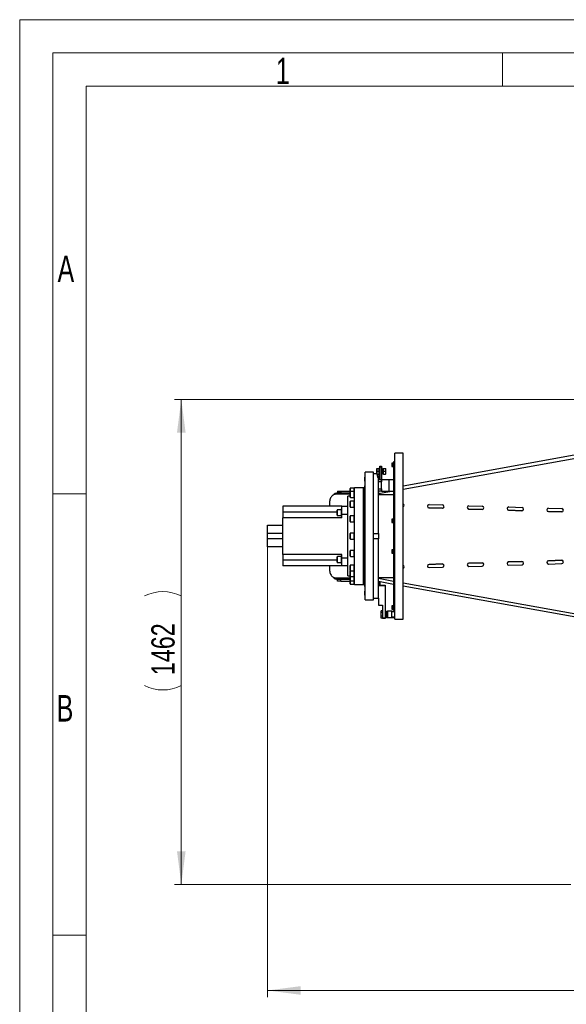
# Model space of a CAD drawing. Header units: millimetres. Extents: x 22 to 589, y 6 to 414.
# Tile 6 of 52: x 36 to 119, y 266 to 414. Entities that reach past the tile are written whole.
import ezdxf

# ---------------------------------------------------------------- set-up
doc = ezdxf.new("R2010")
doc.units = ezdxf.units.MM
doc.styles.add('SLDTEXTSTYLE0', font='TXT', dxfattribs={"width": 0.7})
doc.styles.add('SLDTEXTSTYLE1', font='TXT', dxfattribs={"width": 0.75})
doc.dimstyles.new('SLDDIMSTYLE0', dxfattribs={"dimtxt": 3.5, "dimasz": 5, "dimexe": 0, "dimexo": 0.0625, "dimgap": 0.875, "dimtad": 1, "dimlfac": 20, "dimrnd": 1e-09, "dimzin": 12, "dimdsep": 46, "dimtxsty": 'SLDTEXTSTYLE1', "dimsah": 1, "dimcen": 0.09, "dimadec": 0, "dimazin": 0, "dimtfac": 1, "dimtofl": 0, "dimtmove": 0, "dimatfit": 3, "dimfxl": 0, "dimtolj": 1, "dimtzin": 12, "dimarcsym": 0})

# ---------------------------------------------------------------- blocks, each defined once
blk = doc.blocks.new('*D2')
at = {"color": 7, "linetype": 'Continuous', "lineweight": 0}
for p, q in [((73.84, 336.02), (73.84, 267.15)), ((214.74, 336.02), (214.74, 267.15)), ((73.84, 268.15), (214.74, 268.15))]:
    blk.add_line(p, q, dxfattribs=at)
for centre, start, end in [((144.05, 270.92), 153.4349, 206.5651), ((146.46, 270.92), 333.4349, 26.5651)]:
    blk.add_arc(centre, 6.21, start, end, dxfattribs=at)
for points in [[(73.84, 268.15), (78.84, 267.5), (78.84, 268.8)], [(214.74, 268.15), (209.74, 268.8), (209.74, 267.5)]]:
    blk.add_solid(points, dxfattribs=at)
at = {"color": 7, "linetype": 'Continuous', "lineweight": 0, "insert": (140.09, 272.66), "char_height": 3.5, "attachment_point": 1, "style": 'SLDTEXTSTYLE1'}
blk.add_mtext('2818', dxfattribs=at)
blk = doc.blocks.new('*D3')
at = {"color": 7, "linetype": 'Continuous', "lineweight": 0}
for p, q in [((124.29, 357.25), (59.85, 357.25)), ((60.85, 284.15), (60.85, 357.25)), ((119.54, 284.15), (59.85, 284.15))]:
    blk.add_line(p, q, dxfattribs=at)
for centre, start, end in [((58.07, 322.07), 63.4349, 116.5651), ((58.07, 319.66), 243.4349, 296.5651)]:
    blk.add_arc(centre, 6.21, start, end, dxfattribs=at)
for points in [[(60.85, 357.25), (60.2, 352.25), (61.5, 352.25)], [(60.85, 284.15), (61.5, 289.15), (60.2, 289.15)]]:
    blk.add_solid(points, dxfattribs=at)
at = {"color": 7, "linetype": 'Continuous', "lineweight": 0, "insert": (56.34, 315.69), "char_height": 3.5, "attachment_point": 1, "rotation": 90, "style": 'SLDTEXTSTYLE1'}
blk.add_mtext('1462', dxfattribs=at)

msp = doc.modelspace()

# ---------------------------------------------------------------- linework, layer by layer
at = {"color": 7, "linetype": 'Continuous', "lineweight": 15}
for p, q in [((36.5, 414.5), (588.5, 414.5)), ((36.5, 5.5), (36.5, 414.5))]:
    msp.add_line(p, q, dxfattribs=at)
at = {"color": 1, "linetype": 'Continuous', "lineweight": 0}
for p, q in [((41.5, 10.5), (41.5, 409.5)), ((41.5, 409.5), (583.5, 409.5)), ((109.25, 409.5), (109.25, 404.5)), ((46.5, 404.5), (578.5, 404.5)), ((46.5, 15.5), (46.5, 404.5)), ((46.4831139, 343), (41.5, 343)), ((46.4831139, 276.5), (41.5, 276.5))]:
    msp.add_line(p, q, dxfattribs=at)
at = {"color": 7, "linetype": 'Continuous', "lineweight": 30}
for p, q in [((140.9910206, 352.6142759), (94.2942731, 344.1914303)), ((141.2175119, 352.1470589), (94.2942731, 343.6833603)), ((93.0442743, 324.1470588), (93.0442743, 349.1470558)), ((94.2942731, 324.1470588), (94.2942731, 349.1470558)), ((92.5642721, 347.6220591), (92.5642721, 347.1720559)), ((92.7642755, 347.6470573), (92.5892703, 347.6470573)), ((92.5892703, 347.6470573), (92.5892703, 347.1470577)), ((92.7642755, 347.3321242), (92.7642755, 347.6970596)), ((93.0442743, 347.8220565), (92.8442709, 347.8220565)), ((92.8442709, 347.8220565), (92.8442709, 325.4720581)), ((89.7942715, 346.2720556), (88.5442726, 346.2720556)), ((88.5442726, 327.022059), (88.5442726, 346.2720556)), ((89.7942715, 327.022059), (89.7942715, 346.2720556)), ((90.2442746, 346.0220558), (89.7942715, 346.0220558)), ((90.2442746, 346.0220558), (90.2442746, 345.9910793)), ((90.3942756, 345.9910793), (90.2442746, 345.9910793)), ((90.3192751, 346.8470556), (90.3572314, 346.8470556)), ((90.3192751, 346.6345591), (90.3192751, 346.8470556)), ((90.3192751, 346.2095601), (90.3192751, 346.6345591)), ((90.3192751, 345.9970576), (90.3192751, 346.2095601)), ((90.3572314, 346.8470556), (90.6492703, 346.8470556)), ((90.3572314, 346.4220566), (90.6492703, 346.4220566)), ((90.3572314, 345.9970576), (90.6492703, 345.9970576)), ((90.3942756, 345.9910793), (90.3942756, 345.4770131)), ((90.3942756, 345.6789298), (90.3942756, 345.9910793)), ((90.6692736, 346.8470556), (90.6492703, 346.8470556)), ((90.6492703, 346.6345591), (90.6492703, 346.8470556)), ((90.6492703, 346.4220566), (90.6492703, 346.6345591)), ((90.6492703, 346.2095601), (90.6492703, 346.4220566)), ((90.6492703, 345.9970576), (90.6492703, 346.2095601)), ((90.6492703, 345.9970576), (90.6692736, 345.9970576)), ((90.6692736, 346.9220562), (90.6692736, 345.9220571)), ((90.7692723, 347.1720559), (91.0192721, 347.1720559)), ((90.7692723, 347.0220608), (90.7692723, 347.1720559)), ((91.0192721, 347.0220608), (90.7692723, 347.0220608)), ((90.7692723, 347.0220608), (90.7692723, 345.1720578)), ((91.0192721, 347.1720559), (91.0192721, 347.0220608)), ((91.0192721, 347.0220608), (91.0192721, 345.1720578)), ((91.1192708, 345.9220571), (91.1192708, 346.9220562)), ((91.2692718, 346.6720564), (91.1192708, 346.6720564)), ((91.1192708, 346.1720569), (91.2692718, 346.1720569)), ((91.2692718, 346.6345591), (91.2692718, 346.8470556)), ((91.2692718, 346.2095601), (91.2692718, 346.6345591)), ((91.2692718, 345.9970576), (91.2692718, 346.2095601)), ((91.307234, 346.8470556), (91.6313164, 346.8470556)), ((91.307234, 346.4220566), (91.6313164, 346.4220566)), ((91.307234, 345.9970576), (91.6313164, 345.9970576)), ((91.6692726, 346.6345591), (91.6692726, 346.8470556)), ((91.6692726, 346.2095601), (91.6692726, 346.6345591)), ((91.6692726, 345.9970576), (91.6692726, 346.2095601)), ((92.5892703, 347.1470577), (92.7642755, 347.1470577)), ((92.7642755, 347.0970554), (92.7642755, 347.3321242)), ((88.4942703, 345.5289287), (88.4442739, 345.4789264)), ((88.4442739, 345.4789264), (88.4442739, 344.9789269)), ((88.4442739, 344.9789269), (88.4942703, 344.9289305)), ((88.5442726, 345.5289287), (88.4942703, 345.5289287)), ((88.4942703, 345.5289287), (88.4942703, 344.9289305)), ((88.4942703, 344.9289305), (88.5442726, 344.9289305)), ((90.4842727, 345.6789298), (90.3942756, 345.6789298)), ((90.5442707, 345.4770131), (90.3942756, 345.4770131)), ((90.7092743, 345.6789298), (90.4842727, 345.6789298)), ((90.4842727, 345.6789298), (90.4842727, 345.4770131)), ((90.5442707, 345.6189317), (90.5442707, 345.4770131)), ((90.5442707, 337.0414955), (90.5442707, 345.4770131)), ((90.5442707, 345.1720578), (90.9942739, 345.1720578)), ((90.5442707, 345.1720578), (90.7942705, 345.1720578)), ((90.5442707, 345.1720578), (90.7692723, 345.1720578)), ((90.9942739, 344.8220594), (90.5442707, 344.8220594)), ((90.7092743, 345.6789298), (90.7092743, 345.1720578)), ((90.9942739, 345.1720578), (90.9942739, 344.8220594)), ((90.9942739, 343.772058), (90.9942739, 344.8220594)), ((91.0192721, 343.4220595), (91.0192721, 345.1720578)), ((91.0192721, 345.1720578), (92.1942704, 345.1720578)), ((92.1942704, 343.4220595), (92.1942704, 345.1720578)), ((92.1942704, 345.1720578), (92.8442709, 345.1720578)), ((86.289274, 342.9470582), (84.0804927, 342.9470582)), ((84.3942754, 343.4470577), (84.8942749, 343.4470577)), ((84.3942754, 343.4470577), (84.3942754, 343.1470556)), ((84.8942749, 343.1470556), (84.3942754, 343.1470556)), ((84.8942749, 343.4470577), (84.8942749, 343.1470556)), ((84.8942749, 343.4470577), (86.289274, 343.4470577)), ((84.8942749, 343.1470556), (86.289274, 343.1470556)), ((86.289274, 343.3194382), (86.289274, 343.8370568)), ((86.289274, 342.5394399), (86.289274, 343.3194382)), ((86.8892722, 343.8970608), (86.349272, 343.8970608)), ((86.349272, 343.3794362), (86.349272, 343.8970608)), ((86.8892722, 343.3794362), (86.349272, 343.3794362)), ((86.349272, 342.4794359), (86.349272, 343.3794362)), ((86.8892722, 343.3794362), (86.8892722, 343.8970608)), ((86.8892722, 343.3794362), (86.8892722, 343.8970608)), ((86.8892722, 342.4794359), (86.8892722, 343.3794362)), ((86.8892722, 342.4794359), (86.8892722, 343.3794362)), ((86.9442754, 330.5773301), (86.9442754, 343.9470572)), ((88.2942729, 343.9470572), (88.2942729, 329.3470574)), ((88.2942729, 329.9027366), (88.2942729, 343.9470572)), ((88.4942703, 344.2224187), (88.4442739, 344.1724164)), ((88.4442739, 344.1724164), (88.4442739, 343.6724169)), ((88.4442739, 343.6724169), (88.4942703, 343.6224146)), ((88.5442726, 344.2224187), (88.4942703, 344.2224187)), ((88.4942703, 344.2224187), (88.4942703, 343.6224146)), ((88.4942703, 343.6224146), (88.5442726, 343.6224146)), ((90.5442707, 343.772058), (90.9942739, 343.772058)), ((90.9942739, 343.4220595), (90.5442707, 343.4220595)), ((92.8442709, 343.4218211), (90.5442707, 343.0069608)), ((90.5442707, 343.3970553), (90.5442707, 343.1920571)), ((90.9942739, 343.772058), (90.9942739, 343.4220595)), ((90.9942739, 343.4220595), (91.0192721, 343.4220595)), ((91.0192721, 343.4220595), (92.1942704, 343.4220595)), ((92.1942704, 343.4220595), (92.8442709, 343.4220595)), ((83.1966095, 341.6970594), (83.1966095, 341.1470575)), ((85.9442704, 331.6582394), (85.9442704, 342.6470561)), ((86.289274, 341.0653813), (86.289274, 341.8453855)), ((86.349272, 342.4794359), (86.8892722, 342.4794359)), ((86.8892722, 341.9053835), (86.349272, 341.9053835)), ((86.349272, 341.0053832), (86.349272, 341.9053835)), ((86.8892722, 341.0053832), (86.8892722, 341.9053835)), ((86.8892722, 341.0053832), (86.8892722, 341.9053835)), ((88.4942703, 341.8082995), (88.4442739, 341.7582972)), ((88.4442739, 341.7582972), (88.4442739, 341.2582976)), ((88.5442726, 341.8082995), (88.4942703, 341.8082995)), ((88.4942703, 341.8082995), (88.4942703, 341.2082953)), ((85.044276, 341.1470575), (76.1442714, 341.1470575)), ((76.1442714, 341.1470575), (76.1442714, 340.2720553)), ((76.1442714, 340.2720553), (76.1442714, 339.3970592)), ((84.3192749, 340.2720553), (76.1442714, 340.2720553)), ((84.3192749, 339.7925896), (84.3192749, 340.5725939)), ((84.9192731, 340.6325919), (84.3792729, 340.6325919)), ((84.3792729, 339.7325916), (84.3792729, 340.6325919)), ((84.9192731, 340.782593), (84.9192731, 340.1825947)), ((84.9192731, 340.1825947), (84.9192731, 339.5825905)), ((85.044276, 341.1470575), (85.9442704, 341.1470575)), ((85.044276, 339.8970587), (85.044276, 341.1470575)), ((86.349272, 341.0053832), (86.8892722, 341.0053832)), ((88.4442739, 341.2582976), (88.4942703, 341.2082953)), ((88.4942703, 341.2082953), (88.5442726, 341.2082953)), ((98.1697045, 340.9036202), (100.1951985, 340.8417327)), ((100.1819752, 340.8417923), (98.182907, 340.9028692)), ((98.1981777, 341.4026303), (100.197243, 341.3415534)), ((104.1669063, 340.7203896), (106.1924003, 340.6585021)), ((106.179177, 340.6585557), (104.1801088, 340.7196326)), ((104.1953795, 341.2193997), (106.1944448, 341.1583228)), ((110.1641081, 340.5371589), (112.1895991, 340.4752714)), ((112.1763788, 340.4753251), (110.1773106, 340.5364019)), ((110.1925783, 341.036169), (112.1916466, 340.9750921)), ((116.1613099, 340.3539283), (118.1868009, 340.2920408)), ((118.1735777, 340.2920944), (116.1745124, 340.3531713)), ((116.1897801, 340.8529384), (118.1888484, 340.7918615)), ((85.044276, 339.3970592), (76.1442714, 339.3970592)), ((76.1442714, 333.8970584), (76.1442714, 339.3970592)), ((84.3792729, 339.7325916), (84.9192731, 339.7325916)), ((85.044276, 339.3970592), (85.044276, 339.8970587)), ((85.9442704, 339.8970587), (85.044276, 339.8970587)), ((86.289274, 338.8593061), (86.289274, 339.6393044)), ((86.8892722, 339.6993024), (86.349272, 339.6993024)), ((86.349272, 338.799308), (86.349272, 339.6993024)), ((86.349272, 338.799308), (86.8892722, 338.799308)), ((86.8892722, 338.799308), (86.8892722, 339.6993024)), ((86.8892722, 338.799308), (86.8892722, 339.6993024)), ((88.4942703, 338.6540992), (88.4442739, 338.6040969)), ((88.4442739, 338.6040969), (88.4442739, 338.1040973)), ((88.5442726, 338.6540992), (88.4942703, 338.6540992)), ((88.4942703, 338.6540992), (88.4942703, 338.054101)), ((92.5642721, 339.1987843), (92.5642721, 338.7487812)), ((92.7642755, 339.2237825), (92.5892703, 339.2237825)), ((92.5892703, 339.2237825), (92.5892703, 338.723783)), ((92.5892703, 338.723783), (92.7642755, 338.723783)), ((92.7642755, 338.6737866), (92.7642755, 339.2737848)), ((73.8442712, 338.2720573), (76.1442714, 338.2720573)), ((73.8442712, 337.0220584), (73.8442712, 338.2720573)), ((73.8442712, 337.0220584), (73.8442712, 337.3970551)), ((76.1442714, 337.0220584), (73.8442712, 337.0220584)), ((73.8442712, 336.2720592), (73.8442712, 337.0220584)), ((86.289274, 336.2570567), (86.289274, 337.0370609)), ((86.8892722, 337.097059), (86.349272, 337.097059)), ((86.349272, 336.1970586), (86.349272, 337.097059)), ((86.8892722, 336.1970586), (86.8892722, 337.097059)), ((86.8892722, 336.1970586), (86.8892722, 337.097059)), ((88.4442739, 338.1040973), (88.4942703, 338.054101)), ((88.4942703, 338.054101), (88.5442726, 338.054101)), ((89.7942715, 337.0414955), (90.5442707, 337.0414955)), ((90.5442707, 337.0414955), (90.5442707, 336.2526221)), ((73.8442712, 336.2720592), (76.1442714, 336.2720592)), ((73.8442712, 335.0220604), (73.8442712, 336.2720592)), ((73.8442712, 335.8970565), (73.8442712, 336.2720592)), ((86.349272, 336.1970586), (86.8892722, 336.1970586)), ((90.5442707, 336.2526221), (89.7942715, 336.2526221)), ((90.5442707, 327.3021055), (90.5442707, 336.2526221)), ((76.1442714, 335.0220604), (73.8442712, 335.0220604)), ((86.289274, 334.4051225), (86.289274, 334.4348116)), ((86.289274, 333.6548103), (86.289274, 334.4051225)), ((86.8892722, 334.4948096), (86.349272, 334.4948096)), ((86.349272, 334.4605548), (86.349272, 334.4948096)), ((86.349272, 333.5948093), (86.349272, 334.4605548)), ((86.8892722, 334.4605548), (86.8892722, 334.4948096)), ((86.8892722, 333.5948093), (86.8892722, 334.4948096)), ((86.8892722, 333.5948093), (86.8892722, 334.4605548)), ((88.4942703, 335.2400167), (88.4442739, 335.1900203)), ((88.4442739, 335.1900203), (88.4442739, 334.6900148)), ((88.4442739, 334.6900148), (88.4942703, 334.6400184)), ((88.5442726, 335.2400167), (88.4942703, 335.2400167)), ((88.4942703, 335.2400167), (88.4942703, 334.6400184)), ((88.4942703, 334.6400184), (88.5442726, 334.6400184)), ((92.5642721, 334.5453305), (92.5642721, 334.2252416)), ((92.5642721, 334.2252416), (92.5642721, 334.0953333)), ((92.7642755, 334.5703346), (92.5892703, 334.5703346)), ((92.5892703, 334.5703346), (92.5892703, 334.2146767)), ((92.5892703, 334.2146767), (92.5892703, 334.0703321)), ((92.5892703, 334.0703321), (92.7642755, 334.0703321)), ((92.7642755, 334.0203328), (92.7642755, 334.620331)), ((85.044276, 333.8970584), (76.1442714, 333.8970584)), ((76.1442714, 333.8970584), (76.1442714, 333.0220593)), ((76.1442714, 333.0220593), (76.1442714, 332.1470571)), ((84.3192749, 333.0220593), (76.1442714, 333.0220593)), ((84.3192749, 333.4492726), (84.3192749, 333.501525)), ((84.3192749, 332.7215237), (84.3192749, 333.4492726)), ((84.9192731, 333.561523), (84.3792729, 333.561523)), ((84.3792729, 333.5012359), (84.3792729, 333.561523)), ((84.3792729, 332.6615227), (84.3792729, 333.5012359)), ((84.3792729, 332.6615227), (84.9192731, 332.6615227)), ((84.9192731, 333.7115241), (84.9192731, 332.5115246)), ((85.044276, 333.3970589), (85.044276, 333.8970584)), ((85.044276, 333.3970589), (85.9442704, 333.3970589)), ((85.044276, 332.1470571), (85.044276, 333.3970589)), ((86.349272, 333.5948093), (86.8892722, 333.5948093)), ((104.1669063, 332.573728), (106.1924003, 332.6356126)), ((106.179177, 332.6355589), (104.1801088, 332.5744791)), ((110.1641081, 332.7569587), (112.1895991, 332.8188432)), ((112.1763788, 332.8187896), (110.1773106, 332.7577127)), ((116.1613099, 332.9401893), (118.1868009, 333.0020738)), ((118.1735777, 333.0020202), (116.1745124, 332.9409433)), ((116.1897801, 332.4411763), (118.1888484, 332.5022531)), ((85.044276, 332.1470571), (76.1442714, 332.1470571)), ((83.1966095, 332.1470571), (83.1966095, 331.5970583)), ((85.9442704, 332.1470571), (85.044276, 332.1470571)), ((85.9442704, 330.6470586), (85.9442704, 331.6582394)), ((86.289274, 332.1145041), (86.289274, 332.2287304)), ((86.289274, 331.4487321), (86.289274, 332.1145041)), ((86.289274, 330.6030644), (86.289274, 331.3830657)), ((86.8892722, 332.2887314), (86.349272, 332.2887314)), ((86.349272, 332.1569306), (86.349272, 332.2887314)), ((86.349272, 331.3887311), (86.349272, 332.1569306)), ((86.349272, 331.3887311), (86.8892722, 331.3887311)), ((86.349272, 330.5430634), (86.349272, 331.3887311)), ((86.8892722, 332.1569306), (86.8892722, 332.2887314)), ((86.8892722, 331.3887311), (86.8892722, 332.2887314)), ((86.8892722, 331.3887311), (86.8892722, 332.1569306)), ((86.8892722, 330.5430634), (86.8892722, 331.3887311)), ((86.8892722, 330.5430634), (86.8892722, 331.3887311)), ((88.4942703, 332.0858193), (88.4442739, 332.035817)), ((88.4442739, 332.035817), (88.4442739, 331.5358175)), ((88.4442739, 331.5358175), (88.4942703, 331.4858181)), ((88.5442726, 332.0858193), (88.4942703, 332.0858193)), ((88.4942703, 332.0858193), (88.4942703, 331.4858181)), ((88.4942703, 331.4858181), (88.5442726, 331.4858181)), ((98.1697045, 332.3904974), (100.1951985, 332.4523819)), ((100.1819752, 332.4523253), (98.182907, 332.3912484)), ((98.1981777, 331.8914814), (100.197243, 331.9525582)), ((104.1953795, 332.074715), (106.1944448, 332.1357919)), ((110.1925783, 332.2579456), (112.1916466, 332.3190225)), ((84.0804927, 330.3470595), (86.289274, 330.3470595)), ((84.3942754, 329.8470569), (84.3942754, 330.147059)), ((84.3942754, 330.147059), (84.8942749, 330.147059)), ((84.8942749, 329.8470569), (84.3942754, 329.8470569)), ((84.8942749, 329.8470569), (84.8942749, 330.147059)), ((84.8942749, 330.147059), (86.289274, 330.147059)), ((84.8942749, 329.8470569), (86.289274, 329.8470569)), ((86.289274, 330.5139227), (86.289274, 330.6030644)), ((86.289274, 329.9746765), (86.289274, 330.5139227)), ((86.289274, 329.8470569), (86.289274, 329.9746765)), ((86.289274, 329.4570578), (86.289274, 329.8470569)), ((86.349272, 330.5430634), (86.8892722, 330.5430634)), ((86.349272, 329.9146784), (86.349272, 330.5368853)), ((86.349272, 329.9146784), (86.8892722, 329.9146784)), ((86.349272, 329.8470569), (86.349272, 329.9146784)), ((86.349272, 329.3970568), (86.349272, 329.8470569)), ((86.8892722, 329.9146784), (86.8892722, 330.5430634)), ((86.8892722, 329.9146784), (86.8892722, 330.5368853)), ((86.8892722, 329.8470569), (86.8892722, 329.9146784)), ((86.8892722, 329.3970568), (86.8892722, 329.9146784)), ((86.8892722, 329.3970568), (86.8892722, 329.8470569)), ((86.9442754, 329.3470574), (86.9442754, 330.5773301)), ((88.2942729, 329.3470574), (88.2942729, 329.9027366)), ((88.4942703, 329.6717001), (88.4442739, 329.6216977)), ((88.4442739, 329.6216977), (88.4442739, 329.602669)), ((88.4442739, 329.602669), (88.4442739, 329.1216982)), ((88.5442726, 329.6717001), (88.4942703, 329.6717001)), ((88.4942703, 329.6717001), (88.4942703, 329.6488626)), ((88.4942703, 329.6488626), (88.4942703, 329.0716989)), ((90.5442707, 330.2871538), (92.8442709, 329.8722965)), ((92.8442709, 329.3642265), (90.5442707, 329.7790868)), ((90.7092743, 329.7493232), (90.7092743, 329.2470587)), ((90.7692723, 329.738502), (90.7692723, 329.2470587)), ((94.2942731, 329.6107543), (141.2175119, 321.1470587)), ((86.349272, 329.3970568), (86.8892722, 329.3970568)), ((88.4442739, 329.1216982), (88.4942703, 329.0716989)), ((88.4942703, 328.3651871), (88.4442739, 328.3151878)), ((88.4442739, 328.3151878), (88.4442739, 328.2419635)), ((88.4442739, 328.2419635), (88.4442739, 327.8151883)), ((88.4942703, 329.0716989), (88.5442726, 329.0716989)), ((88.5442726, 328.3651871), (88.4942703, 328.3651871)), ((88.4942703, 328.3651871), (88.4942703, 328.277318)), ((88.4942703, 328.277318), (88.4942703, 327.7651859)), ((90.5442707, 329.2470587), (91.5442757, 329.2470587)), ((91.5442757, 329.147057), (90.5442707, 329.147057)), ((91.5442757, 329.2470587), (91.5442757, 329.147057)), ((91.5442757, 329.147057), (91.5442757, 324.3470592)), ((140.9910206, 320.6798417), (94.2942731, 329.1026873)), ((88.4442739, 327.8151883), (88.4942703, 327.7651859)), ((88.4942703, 327.7651859), (88.5442726, 327.7651859)), ((88.5442726, 327.022059), (89.7942715, 327.022059)), ((89.7942715, 327.2720588), (90.5442707, 327.2720588)), ((90.5442707, 327.3021055), (90.5442707, 326.2470586)), ((90.5442707, 326.2470586), (91.1442749, 326.2470586)), ((91.1442749, 325.3955407), (90.9442715, 325.3955407)), ((90.9442715, 325.1212997), (90.9442715, 325.3955407)), ((91.1442749, 325.1212997), (90.9442715, 325.1212997)), ((90.9442715, 324.5728178), (90.9442715, 325.1212997)), ((91.1442749, 326.2470586), (91.1442749, 324.3470592)), ((91.6817717, 325.0970585), (91.6817717, 324.8470587)), ((91.7442732, 325.0803126), (91.7442732, 324.8470587)), ((91.7942755, 324.3470592), (91.7942755, 325.3470583)), ((91.7942755, 325.3470583), (91.9192724, 325.3470583)), ((91.9192724, 325.3470583), (91.9192724, 324.3470592)), ((92.5942712, 325.3470583), (91.9192724, 325.3470583)), ((92.5642721, 326.1220587), (92.5642721, 325.6720585)), ((92.7642755, 326.1470569), (92.5892703, 326.1470569)), ((92.5892703, 326.1470569), (92.5892703, 325.6470574)), ((92.5892703, 325.6470574), (92.7642755, 325.6470574)), ((92.5942712, 325.3470583), (93.0442743, 325.3470583)), ((92.5942712, 325.3470583), (92.5942712, 325.2220584)), ((93.0442743, 325.2220584), (92.5942712, 325.2220584)), ((92.5942712, 324.4720591), (92.5942712, 325.2220584)), ((92.7642755, 325.8321268), (92.7642755, 326.1970592)), ((92.7642755, 325.597058), (92.7642755, 325.8321268)), ((92.8442709, 325.4720581), (93.0442743, 325.4720581)), ((91.1442749, 324.5728178), (90.9442715, 324.5728178)), ((90.9442715, 324.2985738), (90.9442715, 324.5728178)), ((91.1442749, 324.2985738), (90.9442715, 324.2985738)), ((91.1442749, 324.3470592), (91.5442757, 324.3470592)), ((91.1442749, 324.2470575), (91.1442749, 324.3470592)), ((91.5442757, 324.2470575), (91.1442749, 324.2470575)), ((91.5442757, 324.3470592), (91.5442757, 324.2470575)), ((91.6817717, 324.8470587), (91.6817717, 324.597059)), ((91.7442732, 324.8470587), (91.7442732, 324.6138049)), ((91.9192724, 324.3470592), (91.7942755, 324.3470592)), ((92.5942712, 324.3470592), (91.9192724, 324.3470592)), ((92.5942712, 324.4720591), (93.0442743, 324.4720591)), ((92.5942712, 324.4720591), (92.5942712, 324.3470592)), ((93.0442743, 324.3470592), (92.5942712, 324.3470592))]:
    msp.add_line(p, q, dxfattribs=at)
at = {"color": 7, "linetype": 'Continuous', "lineweight": 30, "flags": 128}
for points in [[(90.3572314, 346.8470556), (90.329694, 346.7429502), (90.3192751, 346.6345591)], [(90.3572314, 346.4220566), (90.3432898, 346.3763518), (90.3192751, 346.2095601)], [(90.3192751, 346.2095601), (90.3216474, 346.1581988), (90.3572314, 345.9970576)], [(84.0804927, 342.9470582), (83.9739494, 342.9379446), (83.8689618, 342.9107351), (83.7670617, 342.865829), (83.6697273, 342.8038759), (83.5783892, 342.7257878), (83.4943704, 342.6326973), (83.4188931, 342.5259633), (83.3530717, 342.4071414), (83.297848, 342.2779603), (83.2540445, 342.1403153), (83.2222931, 341.9962031), (83.2030527, 341.847728), (83.1966095, 341.6970594)], [(83.1966095, 331.5970583), (83.2030527, 331.4463867), (83.2222931, 331.2979145), (83.2540445, 331.1538024), (83.297848, 331.0161544), (83.3530717, 330.8869762), (83.4188931, 330.7681543), (83.4943704, 330.6614203), (83.5783892, 330.5683268), (83.6697273, 330.4902387), (83.7670617, 330.4282887), (83.8689618, 330.3833795), (83.9739494, 330.356173), (84.0804927, 330.3470595)]]:
    msp.add_lwpolyline(points, dxfattribs=at)
at = {"color": 7, "linetype": 'Continuous', "lineweight": 30}
for centre, radius, start, end in [((92.5892731, 347.622058), 0.025, 90, 180), ((90.9630357, 346.6399037), 0.6437828, 180.4756677, 199.778570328), ((92.5892731, 347.172058), 0.025, 180, 270), ((90.4842731, 345.6189292), 0.06, 0, 90), ((90.7092731, 345.6189292), 0.06, 0, 90), ((84.4442731, 342.147058), 1, 90, 136.050871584), ((86.3492731, 343.837058), 0.06, 90, 180), ((86.3492731, 343.3194388), 0.06, 90, 180), ((86.3492731, 342.5394388), 0.06, 180, 270), ((86.3492731, 341.8453841), 0.06, 90, 180), ((94.1924075, 341.2749039), 0.25, 294.045535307, 65.954464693), ((84.3792731, 340.5725919), 0.06, 90, 180), ((86.3492731, 341.0653841), 0.06, 180, 270), ((98.1905418, 341.1527499), 0.25, 88.25, 268.25), ((100.189609, 341.0916728), 0.25, 268.25, 88.25), ((104.1877434, 340.9695188), 0.25, 88.25, 268.25), ((106.1868106, 340.9084418), 0.25, 268.25, 88.25), ((110.1849449, 340.7862877), 0.25, 88.25, 268.25), ((112.1840121, 340.7252107), 0.25, 268.25, 88.25), ((116.1821465, 340.6030566), 0.25, 88.25, 268.25), ((118.1812137, 340.5419796), 0.25, 268.25, 88.25), ((84.3792731, 339.7925919), 0.06, 180, 270), ((86.3492731, 339.6393053), 0.06, 90, 180), ((86.3492731, 338.8593053), 0.06, 180, 270), ((92.5892731, 339.1987838), 0.025, 90, 180), ((92.5892731, 338.7487838), 0.025, 180, 270), ((86.3492731, 337.037058), 0.06, 90, 180), ((86.3492731, 336.257058), 0.06, 180, 270), ((86.3492731, 334.4348106), 0.06, 90, 180), ((92.5892731, 334.5453321), 0.025, 90, 180), ((92.5892731, 334.0953321), 0.025, 180, 270), ((84.3792731, 333.5015241), 0.06, 90, 180), ((84.3792731, 332.7215241), 0.06, 180, 270), ((86.3492731, 333.6548106), 0.06, 180, 270), ((104.1877434, 332.3245972), 0.25, 91.75, 271.75), ((106.1868106, 332.3856742), 0.25, 271.75, 91.75), ((110.1849449, 332.5078282), 0.25, 91.75, 271.75), ((112.1840121, 332.5689053), 0.25, 271.75, 91.75), ((116.1821465, 332.6910593), 0.25, 91.75, 271.75), ((118.1812137, 332.7521363), 0.25, 271.75, 91.75), ((86.3492731, 332.2287319), 0.06, 90, 180), ((86.3492731, 331.4487319), 0.06, 180, 270), ((86.3492731, 331.3830646), 0.06, 146.82301262, 180), ((94.1924075, 332.019212), 0.25, 294.045535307, 65.954464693), ((98.1905418, 332.1413661), 0.25, 91.75, 271.75), ((100.189609, 332.2024431), 0.25, 271.75, 91.75), ((84.4442731, 331.147058), 1, 223.949128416, 270), ((86.3492731, 330.6030646), 0.06, 180, 270), ((86.3492731, 329.9746772), 0.06, 180, 270), ((86.3492731, 329.457058), 0.06, 180, 270), ((92.5892731, 326.122058), 0.025, 90, 180), ((92.5892731, 325.672058), 0.025, 180, 270)]:
    msp.add_arc(centre, radius, start, end, dxfattribs=at)
for points in [[(94.2942731, 349.1470558), (93.0442743, 349.1470558)], [(92.8442709, 347.6970596), (92.7642755, 347.6970596)], [(90.7692723, 346.9220562), (90.6692736, 346.9220562)], [(90.6692736, 345.9220571), (90.7692723, 345.9220571)], [(91.1192708, 346.9220562), (91.0192721, 346.9220562)], [(91.0192721, 345.9220571), (91.1192708, 345.9220571)], [(92.7642755, 347.0970554), (92.8442709, 347.0970554)], [(86.9442754, 343.8970608), (86.8892722, 343.8970608)], [(86.9442754, 343.3794362), (86.8892722, 343.3794362)], [(88.2942729, 343.9470572), (86.9442754, 343.9470572)], [(88.4442739, 343.9470572), (88.2942729, 343.9470572)], [(86.289274, 342.6470561), (85.9442704, 342.6470561)], [(86.8892722, 342.4794359), (86.9442754, 342.4794359)], [(86.9442754, 341.9053835), (86.8892722, 341.9053835)], [(92.8442709, 342.8720576), (90.5442707, 342.8720576)], [(85.044276, 340.782593), (84.9192731, 340.782593)], [(86.8892722, 341.0053832), (86.9442754, 341.0053832)], [(84.9192731, 339.5825905), (85.044276, 339.5825905)], [(86.9442754, 339.6993024), (86.8892722, 339.6993024)], [(86.8892722, 338.799308), (86.9442754, 338.799308)], [(92.8442709, 339.2737848), (92.7642755, 339.2737848)], [(92.7642755, 338.6737866), (92.8442709, 338.6737866)], [(86.9442754, 337.097059), (86.8892722, 337.097059)], [(86.8892722, 336.1970586), (86.9442754, 336.1970586)], [(86.9442754, 334.4948096), (86.8892722, 334.4948096)], [(92.8442709, 334.620331), (92.7642755, 334.620331)], [(92.7642755, 334.0203328), (92.8442709, 334.0203328)], [(85.044276, 333.7115241), (84.9192731, 333.7115241)], [(84.9192731, 332.5115246), (85.044276, 332.5115246)], [(86.8892722, 333.5948093), (86.9442754, 333.5948093)], [(86.9442754, 332.2887314), (86.8892722, 332.2887314)], [(86.8892722, 331.3887311), (86.9442754, 331.3887311)], [(85.9442704, 330.6470586), (86.289274, 330.6470586)], [(86.8892722, 330.5430634), (86.9442754, 330.5430634)], [(86.8892722, 329.9146784), (86.9442754, 329.9146784)], [(90.5442707, 330.422057), (92.8442709, 330.422057)], [(86.8892722, 329.3970568), (86.9442754, 329.3970568)], [(86.9442754, 329.3470574), (88.2942729, 329.3470574)], [(88.2942729, 329.3470574), (88.4442739, 329.3470574)], [(91.6817717, 325.0970585), (91.5442757, 325.0970585)], [(91.7442732, 325.0803126), (91.6817717, 325.0970585)], [(92.8442709, 326.1970592), (92.7642755, 326.1970592)], [(92.7642755, 325.597058), (92.8442709, 325.597058)], [(91.5442757, 324.597059), (91.6817717, 324.597059)], [(91.6817717, 324.597059), (91.7442732, 324.6138049)], [(93.0442743, 324.1470588), (94.2942731, 324.1470588)]]:
    msp.add_open_spline(points, degree=1, dxfattribs=at)
for points, knots in [([(91.307234, 346.8470556), (91.3021036, 346.8311554), (91.2797681, 346.7619331), (91.273839, 346.6899827), (91.2692718, 346.6345591)], [0, 0, 0, 0, 0.229698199, 1, 1, 1, 1]), ([(91.2692718, 346.8470556), (91.2693179, 346.8470556), (91.2696665, 346.8470556), (91.2779466, 346.8470556), (91.297412, 346.8470556), (91.307234, 346.8470556)], [0, 0, 0, 0, 0.0700787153, 0.5307728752, 1, 1, 1, 1]), ([(91.2692718, 346.6345591), (91.2697462, 346.616827), (91.2716698, 346.5449125), (91.2919525, 346.4748464), (91.307234, 346.4220566)], [0, 0, 0, 0, 0.2465718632, 1, 1, 1, 1]), ([(91.307234, 346.4220566), (91.2966234, 346.3875474), (91.2752073, 346.3178957), (91.2712623, 346.2458902), (91.2692718, 346.2095601)], [0, 0, 0, 0, 0.4954540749, 1, 1, 1, 1]), ([(91.2692718, 346.2095601), (91.2693178, 346.2045216), (91.2696663, 346.1663694), (91.2779466, 346.0944588), (91.297412, 346.0297227), (91.307234, 345.9970576)], [0, 0, 0, 0, 0.070096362, 0.5307820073, 1, 1, 1, 1]), ([(91.307234, 345.9970576), (91.2966234, 345.9970576), (91.2752077, 345.9970576), (91.2712624, 345.9970576), (91.2692718, 345.9970576)], [0, 0, 0, 0, 0.49546199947, 1, 1, 1, 1]), ([(91.6692726, 346.6345591), (91.6647082, 346.6899827), (91.6587826, 346.7619333), (91.6364469, 346.8311554), (91.6313164, 346.8470556)], [0, 0, 0, 0, 0.7703011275, 1, 1, 1, 1]), ([(91.6313164, 346.8470556), (91.6419246, 346.8470556), (91.6633354, 346.8470556), (91.6672816, 346.8470556), (91.6692726, 346.8470556)], [0, 0, 0, 0, 0.4954593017, 1, 1, 1, 1]), ([(91.6313164, 346.4220566), (91.6465952, 346.4748465), (91.6668743, 346.5449129), (91.6687982, 346.616827), (91.6692726, 346.6345591)], [0, 0, 0, 0, 0.7534270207, 1, 1, 1, 1]), ([(91.6692726, 346.2095601), (91.6692266, 346.2145965), (91.6688782, 346.2527371), (91.6605964, 346.3246581), (91.6411359, 346.3893926), (91.6313164, 346.4220566)], [0, 0, 0, 0, 0.0700885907, 0.5307807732, 1, 1, 1, 1]), ([(91.6313164, 345.9970576), (91.6419246, 346.0315693), (91.6633356, 346.1012257), (91.6672817, 346.1732305), (91.6692726, 346.2095601)], [0, 0, 0, 0, 0.4954556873, 1, 1, 1, 1]), ([(91.6692726, 345.9970576), (91.6692266, 345.9970576), (91.6688781, 345.9970576), (91.6605964, 345.9970576), (91.6411359, 345.9970576), (91.6313164, 345.9970576)], [0, 0, 0, 0, 0.0700790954, 0.5307757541, 1, 1, 1, 1])]:
    msp.add_open_spline(points, degree=3, knots=knots, dxfattribs=at)

# ---------------------------------------------------------------- texts
at = {"color": 1, "linetype": 'Continuous', "lineweight": 0, "char_height": 4, "attachment_point": 1, "style": 'SLDTEXTSTYLE0'}
for s, insert in [('1', (75.106775, 408.7804968)), ('A', (42.2139142, 378.9383244)), ('B', (42.0786148, 312.6939715))]:
    msp.add_mtext(s, dxfattribs=dict(at, insert=insert))

# ---------------------------------------------------------------- dimensions: what is measured, and where the dimension line sits
at = {"color": 7, "linetype": 'Continuous', "lineweight": 0}
for base, p1, p2, angle, picture, middle in [((60.852075, 357.247058), (120.5442731, 284.147058), (125.2942731, 357.247058), 90, '*D3', (60.852075, 320.864303)), ((214.7442731, 268.147058), (73.8442731, 337.022058), (214.7442731, 337.022058), 0, '*D2', (145.2588025, 268.147058))]:
    dim = msp.add_linear_dim(base=base, p1=p1, p2=p2, angle=angle, text='(<>)', dimstyle='SLDDIMSTYLE0', dxfattribs=at)
    dim.commit()
    dim.dimension.update_dxf_attribs({"geometry": picture, "text_midpoint": middle, "dimtype": 160})

doc.saveas('drawing.dxf')
